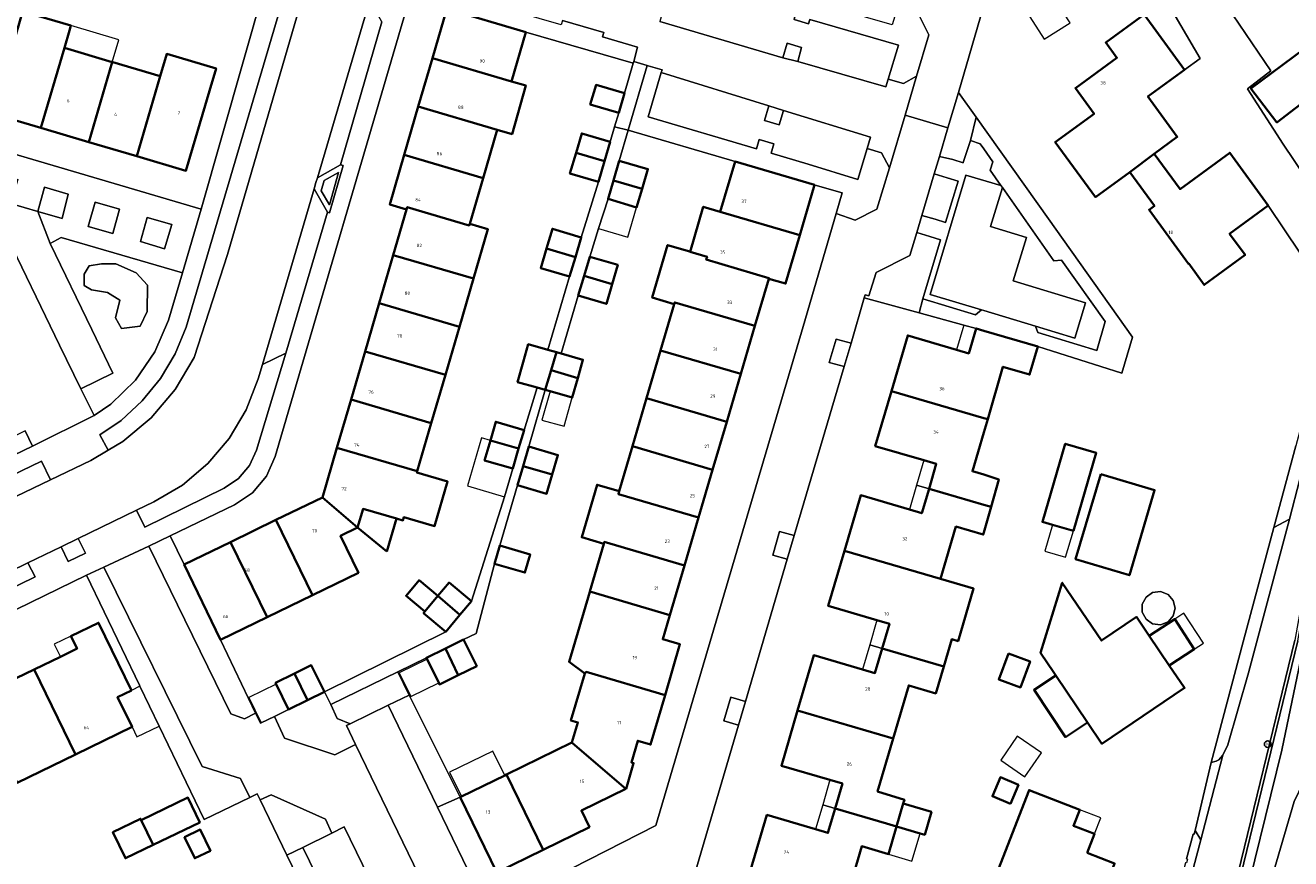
# Model space of a CAD drawing. Header units: metres. Extents: x 73718 to 76933, y 443658 to 446696.
# Tile 69 of 153: x 74896 to 75033, y 445598 to 445688. Entities that reach past the tile are written whole.
import ezdxf
from ezdxf.enums import TextEntityAlignment as Align

# ---------------------------------------------------------------- set-up
doc = ezdxf.new("R2010")
doc.units = ezdxf.units.M
for name, color, linetype, lineweight in [('B-WE-GR-BEPLANTING_CULTUUR_BODEMBEDEKKER-GV', 90, 'Continuous', 18), ('B-WE-GR-BEPLANTING_CULTUUR_HEESTERS-GV', 90, 'Continuous', 18), ('B-WE-GR-STRUIK-GV', 90, 'Continuous', 13), ('B-WE-IE-MEUBILAIR-S', 7, 'Continuous', 25), ('B-WE-KW-KUNSTWERK_GELUIDSWERING_SCHERM-G', 170, 'Continuous', 18), ('B-WE-OG-BEBOUWING-GV', 7, 'Continuous', 35), ('B-WE-OG-BEBOUWING-T18', 10, 'Continuous', 18), ('B-WE-OG-BEBOUWING_BEZINKTANK-GV', 7, 'Continuous', 18), ('B-WE-OG-BEBOUWING_LUIFEL-GV', 7, 'Continuous', 18), ('B-WE-OG-BEBOUWING_OVERBOUWING-GV', 7, 'Continuous', 18), ('B-WE-OG-TERREIN_BEGROEID-GV', 7, 'Continuous', 18), ('B-WE-OG-TERREIN_ERF-GV', 7, 'Continuous', 18), ('B-WE-OG-WEG-GV', 7, 'Continuous', 18), ('B-WE-VH-GESLOTENVERHARDING_ASFALT-GV', 10, 'Continuous', 18), ('B-WE-VH-GESLOTENVERHARDING_KUNSTSTOF-GV', 10, 'Continuous', 18), ('B-WE-VH-OPENVERHARDING-GV', 30, 'Continuous', 18), ('B-WE-VH-OPENVERHARDING_BETONELEMENT-GV', 30, 'Continuous', 18), ('B-WE-VH-OPENVERHARDING_SIERBESTRATING-GV', 30, 'Continuous', 18), ('B-WE-VH-OPENVERHARDING_STRAATBAKSTEEN-GV', 30, 'Continuous', 18), ('B-WE-VH-OPENVERHARDING_TEGEL-GV', 30, 'Continuous', 18)]:
    doc.layers.add(name, color=color, linetype=linetype, lineweight=lineweight)
doc.styles.add('NLCS-ISO', font='NLCS-ISO.ttf')
doc.styles.add('NLCS-ISO-M200-T18', font='NLCS-ISO.ttf', dxfattribs={"height": 0.36})

# ---------------------------------------------------------------- blocks, each defined once
blk = doc.blocks.new('SIE-MEUBILAIR_PUT_KOLK-SO')
blk.add_circle((0, 0), 1.8)
at = {"style": 'NLCS-ISO'}
blk.add_text('K', height=1.8, dxfattribs=at).set_placement((0, 0), align=Align.MIDDLE_CENTER)

msp = doc.modelspace()

# ---------------------------------------------------------------- linework, layer by layer
at = {"layer": 'B-WE-GR-BEPLANTING_CULTUUR_BODEMBEDEKKER-GV', "flags": 128}
for points in [[(74905.406, 445642.527), (74906.96, 445643.44), (74910.027, 445646.018), (74912.62, 445649.073), (74914.666, 445652.518), (74918.269, 445663.647), (74925.82, 445689.479), (74928.24, 445697.758), (74926.346, 445698.286), (74913.821, 445655.795), (74912.637, 445652.92), (74911.044, 445650.246), (74909.076, 445647.834), (74906.777, 445645.735), (74904.474, 445644.173)], [(74950.515, 445687.693), (74962.122, 445684.325), (74962.169, 445684.492), (74962.6, 445686.041), (74958.808, 445687.172), (74958.94, 445687.637), (74954.483, 445688.956), (74954.335, 445688.461), (74938.451, 445693.085), (74937.937, 445691.357), (74941.985, 445690.188)], [(74978.293, 445684.917), (74979.896, 445684.507), (74980.315, 445686.027), (74978.762, 445686.477)], [(74996.123, 445677.339), (74995.216, 445674.253), (74996.642, 445673.907), (74997.77, 445673.577), (74997.775, 445673.593), (74998.546, 445675.982), (74999.159, 445678.501), (74997.252, 445681.177)], [(74978.349, 445679.21), (74976.782, 445679.707), (74976.3, 445678.146), (74977.884, 445677.666)], [(74929.3, 445669.018), (74930.263, 445672.5), (74928.73, 445671.66), (74928.403, 445670.549)], [(74993.319, 445667.886), (74994.741, 445667.483), (74995.861, 445667.115), (74997.221, 445671.592), (74996.054, 445671.952), (74994.653, 445672.364)], [(74899.14, 445664.858), (74903.626, 445655.571), (74905.912, 445650.839), (74902.453, 445649.139), (74903.875, 445646.246), (74905.695, 445647.5), (74908.343, 445650.097), (74910.445, 445653.153), (74911.922, 445656.554), (74913.433, 445661.668), (74900.308, 445665.509)], [(74993.003, 445657.345), (74993.419, 445658.873), (74995.309, 445665.249), (74994.171, 445665.602), (74992.762, 445666.021), (74992.006, 445663.538), (74988.355, 445661.722), (74987.591, 445659.202), (74987.176, 445659.305), (74987.074, 445658.958)], [(74908.849, 445655.931), (74906.826, 445655.679), (74906.194, 445656.817), (74906.658, 445658.713), (74905.309, 445659.556), (74903.581, 445659.851), (74902.78, 445660.315), (74902.78, 445661.537), (74903.328, 445662.422), (74904.677, 445662.633), (74906.236, 445662.633), (74908.428, 445661.663), (74909.65, 445660.357), (74909.608, 445657.491)], [(74985.654, 445654.086), (74984.046, 445654.526), (74983.297, 445651.976), (74984.902, 445651.54)], [(74908.464, 445636.023), (74909.353, 445634.197), (74917.94, 445638.413), (74919.468, 445639.443), (74920.659, 445640.848), (74921.423, 445642.525), (74924.573, 445653.006), (74922.052, 445651.767), (74921.596, 445650.217), (74920.301, 445646.875), (74918.469, 445643.795), (74916.152, 445641.061), (74913.413, 445638.75), (74910.328, 445636.925)], [(74890.657, 445635.241), (74899.16, 445639.323), (74898.183, 445641.315), (74889.707, 445637.257)], [(74979.512, 445633.28), (74977.927, 445633.716), (74977.188, 445631.185), (74978.764, 445630.74)], [(74902.151, 445632.967), (74900.316, 445632.079), (74901.058, 445630.499), (74902.93, 445631.373)], [(74888.211, 445626.24), (74889.016, 445624.681), (74897.501, 445628.826), (74896.708, 445630.333), (74892.714, 445628.4)], [(74974.236, 445615.366), (74972.657, 445615.822), (74971.918, 445613.287), (74973.483, 445612.803)]]:
    msp.add_lwpolyline(points, close=True, dxfattribs=at)
at = {"layer": 'B-WE-GR-BEPLANTING_CULTUUR_HEESTERS-GV', "flags": 128}
for points in [[(74989.675, 445682.598), (74991.312, 445682.141), (74992.736, 445682.912), (74994.054, 445687.381), (74992.858, 445689.772), (74990.676, 445690.36), (74990.114, 445688.456), (74987.23, 445689.29), (74978.596, 445691.828), (74976.648, 445692.402), (74970.049, 445694.383), (74967.159, 445695.25), (74966.976, 445695.305), (74966.334, 445693.407), (74979.619, 445689.515), (74979.502, 445689.043), (74981.065, 445688.592), (74981.202, 445689.048), (74990.789, 445686.281)], [(74963.634, 445684.065), (74961.589, 445677.092), (74973.128, 445673.699), (74981.723, 445671.172), (74981.783, 445671.154), (74984.703, 445670.31), (74984.048, 445668.076), (74986.084, 445667.369), (74988.452, 445668.565), (74989.805, 445673.003), (74988.961, 445674.642), (74987.394, 445675.108), (74986.399, 445671.771), (74981.028, 445673.406), (74977.009, 445674.618), (74977.304, 445675.63), (74975.737, 445676.098), (74975.437, 445675.071), (74963.721, 445678.521), (74965.146, 445683.314), (74965.236, 445683.618), (74963.719, 445684.041)], [(74999.171, 445655.666), (75000, 445655.423), (75005.838, 445653.704), (75014.929, 445650.85), (75016.07, 445654.733), (75007.003, 445667.494), (74999.159, 445678.501), (74998.546, 445675.982), (74999.612, 445675.613), (75000, 445675.058), (75000.961, 445673.679), (75000.682, 445672.768), (75001.856, 445671.096), (75002.002, 445670.89), (75007.552, 445662.989), (75008.402, 445663.054), (75013.105, 445656.427), (75012.21, 445653.268), (75005.828, 445655.239), (75005.58, 445655.917), (75000, 445657.614), (74999.751, 445657.69), (74999.088, 445657.15), (74993.419, 445658.873), (74993.003, 445657.345), (74997.827, 445656.032)], [(74897.804, 445668.286), (74900.403, 445667.543), (74901.085, 445670.163), (74898.517, 445670.916), (74897.775, 445668.294)], [(74903.237, 445666.697), (74905.883, 445665.918), (74906.626, 445668.541), (74903.995, 445669.293)], [(74912.259, 445666.896), (74909.619, 445667.652), (74908.873, 445665.054), (74911.489, 445664.275)], [(74908.849, 445655.931), (74909.608, 445657.491), (74909.65, 445660.357), (74908.428, 445661.663), (74906.236, 445662.633), (74904.677, 445662.633), (74903.328, 445662.422), (74902.78, 445661.537), (74902.78, 445660.315), (74903.581, 445659.851), (74905.309, 445659.556), (74906.658, 445658.713), (74906.194, 445656.817), (74906.826, 445655.679)], [(74891.12, 445640.039), (74897.214, 445642.961), (74896.426, 445644.588), (74893.069, 445642.956), (74888.131, 445653.127), (74885.956, 445652.102), (74889.576, 445644.544), (74889.096, 445644.31)], [(74913.595, 445630.154), (74912.086, 445633.256), (74909.798, 445632.148), (74913.682, 445624.196), (74918.654, 445614.014), (74920.108, 445613.49), (74921.298, 445614.091), (74917.538, 445622.041)], [(74920.711, 445605.008), (74919.702, 445607.039), (74915.542, 445608.338), (74904.923, 445629.889), (74903.054, 445629.027), (74908.762, 445617.123), (74908.819, 445617.005), (74910.889, 445612.707), (74915.751, 445602.614)], [(74935.638, 445614.951), (74940.971, 445603.93), (74943.416, 445605.025), (74937.918, 445616.059)], [(74940.971, 445603.93), (74945.327, 445594.93), (74947.761, 445596.112), (74947.385, 445596.9), (74943.416, 445605.025)], [(74933.262, 445581.279), (74934.957, 445582.082), (74926.421, 445599.594), (74924.709, 445598.748), (74928.658, 445590.586)]]:
    msp.add_lwpolyline(points, close=True, dxfattribs=at)
at = {"layer": 'B-WE-GR-STRUIK-GV', "flags": 128}
for points in [[(74935.638, 445614.951), (74937.918, 445616.059), (74936.698, 445618.574), (74929.46, 445615.05), (74930.13, 445613.536), (74931.547, 445612.966)], [(74929.562, 445601.148), (74928.879, 445602.645), (74923.002, 445605.284), (74921.808, 445604.745), (74924.709, 445598.748), (74926.421, 445599.594)]]:
    msp.add_lwpolyline(points, close=True, dxfattribs=at)
at = {"layer": 'B-WE-KW-KUNSTWERK_GELUIDSWERING_SCHERM-G', "flags": 128}
msp.add_lwpolyline([(75095.32, 445872.294), (75095.448, 445858.238), (75095.202, 445844.309), (75094.359, 445828.315), (75093.237, 445816.495), (75091.667, 445804.508), (75089.974, 445803.365), (75081.914, 445797.921), (75080.905, 445793.62), (75077.105, 445778.57), (75068.781, 445747.682), (75059.383, 445712.955), (75044.363, 445658.984), (75042.227, 445651.418), (75038.93, 445639.741), (75036.845, 445631.996), (75035.881, 445627.763), (75032.206, 445610.094), (75028.107, 445593.431), (75024.175, 445579.671), (75021.512, 445571.126), (75020.205, 445567.473), (75019.707, 445566.082)], dxfattribs=at)
at = {"layer": 'B-WE-OG-BEBOUWING-GV', "flags": 128}
for points in [[(74892.913, 445678.858), (74898.115, 445677.325), (74900.655, 445685.971), (74901.206, 445687.846), (74901.363, 445688.381), (74896.163, 445689.909), (74896.007, 445689.379)], [(74948.955, 445682.357), (74950.515, 445687.693), (74941.985, 445690.188), (74940.424, 445684.851)], [(75015.765, 445672.561), (75018.415, 445674.549), (75020.9, 445676.364), (75017.723, 445680.712), (75021.677, 445683.601), (75017.314, 445689.572), (75013.179, 445686.551), (75014.379, 445684.909), (75009.893, 445681.631), (75011.917, 445678.861), (75007.725, 445675.798), (75012.065, 445669.858)], [(74900.655, 445685.971), (74898.115, 445677.325), (74903.292, 445675.799), (74905.831, 445684.445)], [(75037.226, 445682.197), (75034.56, 445685.849), (75028.86, 445681.595), (75031.668, 445677.918)], [(74911.015, 445682.917), (74905.886, 445684.429), (74905.831, 445684.445), (74903.292, 445675.799), (74908.477, 445674.27)], [(74911.015, 445682.917), (74908.477, 445674.27), (74913.79, 445672.704), (74916.338, 445681.348), (74917.05, 445683.762), (74911.726, 445685.331)], [(74938.897, 445679.629), (74947.428, 445677.135), (74949.035, 445676.658), (74950.513, 445681.919), (74948.955, 445682.357), (74940.424, 445684.851)], [(74961.176, 445681.08), (74958.107, 445681.984), (74957.486, 445679.873), (74960.555, 445678.969)], [(74947.428, 445677.135), (74938.897, 445679.629), (74937.371, 445674.408), (74945.901, 445671.913)], [(74959.636, 445675.842), (74956.556, 445676.747), (74955.939, 445674.646), (74959.02, 445673.745)], [(74937.371, 445674.408), (74935.81, 445669.071), (74937.642, 445668.535), (74937.713, 445668.777), (74944.403, 445666.792), (74944.452, 445666.959), (74945.901, 445671.913)], [(74955.939, 445674.646), (74955.286, 445672.42), (74958.366, 445671.517), (74959.02, 445673.745)], [(74960.618, 445673.782), (74959.991, 445671.645), (74963.076, 445670.743), (74963.702, 445672.878)], [(74980.131, 445665.757), (74981.723, 445671.172), (74973.128, 445673.699), (74971.532, 445668.271)], [(75030.732, 445668.955), (75026.571, 445674.652), (75021.204, 445670.731), (75018.415, 445674.549), (75015.765, 445672.561), (75018.433, 445668.909), (75017.852, 445668.485), (75022.111, 445662.655), (75022.135, 445662.672), (75023.81, 445660.379), (75028.227, 445663.605), (75026.552, 445665.898)], [(74963.076, 445670.743), (74959.991, 445671.645), (74959.408, 445669.656), (74962.492, 445668.752)], [(74944.452, 445666.959), (74944.403, 445666.792), (74937.713, 445668.777), (74937.642, 445668.535), (74936.198, 445663.597), (74944.873, 445661.061), (74946.429, 445666.381)], [(74968.263, 445663.954), (74970.104, 445663.413), (74970.016, 445663.113), (74976.786, 445661.105), (74976.771, 445661.043), (74978.588, 445660.509), (74980.131, 445665.757), (74971.532, 445668.271), (74969.683, 445668.812)], [(74955.88, 445663.385), (74956.51, 445665.506), (74953.394, 445666.431), (74952.764, 445664.31)], [(74955.88, 445663.385), (74952.764, 445664.31), (74952.135, 445662.19), (74955.251, 445661.265)], [(74966.556, 445658.308), (74966.607, 445658.481), (74975.269, 445655.935), (74976.771, 445661.043), (74976.786, 445661.105), (74970.016, 445663.113), (74970.104, 445663.413), (74968.263, 445663.954), (74968.22, 445663.967), (74965.836, 445664.668), (74964.172, 445659.009)], [(74936.198, 445663.597), (74934.676, 445658.392), (74943.351, 445655.855), (74944.873, 445661.061)], [(74959.852, 445660.466), (74960.456, 445662.532), (74957.416, 445663.422), (74956.812, 445661.36)], [(74956.812, 445661.36), (74956.183, 445659.209), (74959.223, 445658.319), (74959.852, 445660.466)], [(74941.828, 445650.65), (74943.351, 445655.855), (74934.676, 445658.392), (74933.154, 445653.187)], [(74973.747, 445650.758), (74975.269, 445655.935), (74966.607, 445658.481), (74966.556, 445658.308), (74965.083, 445653.297)], [(74990.021, 445648.899), (75000, 445645.978), (75000.42, 445645.855), (75002.071, 445651.529), (75004.949, 445650.682), (75005.838, 445653.704), (75000, 445655.423), (74999.171, 445655.666), (74998.379, 445652.974), (74997.044, 445653.366), (74991.789, 445654.911)], [(74931.632, 445647.982), (74940.306, 445645.445), (74941.828, 445650.65), (74933.154, 445653.187)], [(74952.907, 445653.363), (74950.781, 445653.968), (74950.231, 445652.034), (74949.618, 445649.876), (74951.749, 445649.27), (74952.62, 445649.023), (74953.243, 445651.15), (74953.815, 445653.105)], [(74953.815, 445653.105), (74953.243, 445651.15), (74956.124, 445650.305), (74956.688, 445652.289), (74954.329, 445652.959)], [(74972.225, 445645.581), (74973.747, 445650.758), (74965.083, 445653.297), (74963.561, 445648.123)], [(74956.124, 445650.305), (74953.243, 445651.15), (74952.62, 445649.023), (74953.138, 445648.876), (74955.525, 445648.198)], [(74994.081, 445638.351), (75000, 445636.619), (75000.783, 445636.39), (75001.619, 445639.362), (75000, 445639.877), (74998.771, 445640.238), (75000, 445644.413), (75000.42, 445645.855), (75000, 445645.978), (74990.021, 445648.899), (74988.277, 445642.966), (74993.532, 445641.422), (74994.869, 445641.029)], [(74931.632, 445647.982), (74930.11, 445642.776), (74938.784, 445640.239), (74940.306, 445645.445)], [(74972.225, 445645.581), (74963.561, 445648.123), (74962.04, 445642.948), (74970.703, 445640.404)], [(74950.321, 445644.688), (74947.273, 445645.578), (74946.689, 445643.578), (74949.736, 445642.687)], [(74949.104, 445640.525), (74949.736, 445642.687), (74946.689, 445643.578), (74946.057, 445641.416)], [(74928.543, 445637.418), (74932.343, 445634.171), (74932.93, 445636.176), (74936.531, 445635.123), (74937.228, 445634.919), (74937.338, 445635.295), (74940.665, 445634.322), (74942.068, 445639.118), (74938.741, 445640.091), (74938.784, 445640.239), (74930.11, 445642.776)], [(74950.832, 445642.91), (74950.215, 445640.803), (74953.367, 445639.876), (74953.985, 445641.988)], [(74970.703, 445640.404), (74962.04, 445642.948), (74960.606, 445638.073), (74960.518, 445637.774), (74969.181, 445635.228)], [(75009.677, 445633.787), (75012.147, 445642.226), (75008.807, 445643.203), (75006.337, 445634.765), (75007.438, 445634.442)], [(74949.608, 445638.728), (74952.761, 445637.805), (74953.367, 445639.876), (74950.215, 445640.803)], [(75012.633, 445639.937), (75009.908, 445630.729), (75015.735, 445629.004), (75018.46, 445638.213)], [(74967.658, 445630.051), (74969.181, 445635.228), (74960.518, 445637.774), (74960.606, 445638.073), (74958.222, 445638.774), (74956.558, 445633.115), (74958.942, 445632.414), (74958.997, 445632.599)], [(74984.949, 445631.644), (74995.326, 445628.606), (74996.988, 445634.262), (74999.936, 445633.395), (75000, 445633.604), (75000.783, 445636.39), (75000, 445636.619), (74994.081, 445638.351), (74993.303, 445635.704), (74991.967, 445636.097), (74986.712, 445637.641)], [(74923.524, 445634.979), (74927.467, 445626.867), (74932.434, 445629.281), (74930.494, 445633.272), (74932.343, 445634.171), (74928.543, 445637.418)], [(74935.489, 445631.558), (74936.531, 445635.123), (74932.93, 445636.176), (74932.343, 445634.171)], [(74923.524, 445634.979), (74918.614, 445632.593), (74922.556, 445624.48), (74927.467, 445626.867)], [(74913.595, 445630.154), (74917.538, 445622.041), (74922.556, 445624.48), (74918.614, 445632.593)], [(74966.082, 445624.69), (74967.658, 445630.051), (74958.997, 445632.599), (74958.942, 445632.414), (74957.419, 445627.233)], [(74947.128, 445630.254), (74950.418, 445629.288), (74950.991, 445631.241), (74947.7, 445632.207)], [(74989.01, 445621.097), (74995.669, 445619.146), (74996.534, 445622.089), (74997.226, 445621.886), (74998.893, 445627.558), (74995.326, 445628.606), (74984.949, 445631.644), (74983.201, 445625.696), (74988.457, 445624.152), (74989.793, 445623.759)], [(74939.605, 445625.085), (74941.01, 445626.765), (74938.978, 445628.467), (74937.571, 445626.788)], [(74941.01, 445626.765), (74943.404, 445624.72), (74944.636, 445626.191), (74942.222, 445628.212)], [(75007.583, 445618.479), (75007.781, 445618.185), (75011.215, 445613.096), (75012.763, 445610.802), (75021.684, 445616.822), (75020.044, 445619.253), (75017.871, 445622.474), (75016.504, 445624.499), (75012.704, 445621.935), (75008.478, 445628.198), (75006.143, 445620.613)], [(74966.082, 445624.69), (74957.419, 445627.233), (74957.415, 445627.22), (74955.193, 445619.665), (74956.878, 445618.382), (74957.047, 445618.565), (74965.559, 445616.054), (74967.172, 445621.542), (74965.317, 445622.087)], [(74941.883, 445622.902), (74943.404, 445624.72), (74941.01, 445626.765), (74939.605, 445625.085), (74939.469, 445624.923)], [(75020.044, 445619.253), (75022.741, 445621.004), (75020.625, 445624.262), (75017.871, 445622.474)], [(74897.409, 445618.83), (74901.846, 445609.646), (74907.969, 445612.621), (74906.406, 445615.837), (74907.909, 445616.567), (74904.361, 445623.869), (74901.373, 445622.417), (74902.026, 445621.073), (74900.226, 445620.199)], [(74941.824, 445621.092), (74943.222, 445618.213), (74945.206, 445619.185), (74943.799, 445622.056)], [(74943.222, 445618.213), (74941.824, 445621.092), (74939.782, 445620.095), (74939.853, 445619.949), (74941.107, 445617.381), (74941.187, 445617.217)], [(74979.875, 445614.379), (74990.205, 445611.356), (74991.891, 445617.092), (74994.813, 445616.233), (74995.669, 445619.146), (74989.01, 445621.097), (74988.228, 445618.435), (74986.892, 445618.828), (74981.636, 445620.372)], [(75002.66, 445620.563), (75001.609, 445617.753), (75003.95, 445616.878), (75005.001, 445619.687)], [(74889.242, 445616.541), (74892.762, 445609.256), (74893.962, 445609.839), (74895.543, 445606.584), (74901.846, 445609.646), (74897.409, 445618.83), (74894.48, 445617.407), (74892.713, 445616.549), (74892.054, 445617.907)], [(74926.923, 445615.494), (74928.749, 445616.39), (74927.341, 445619.275), (74925.518, 445618.385)], [(74924.89, 445614.496), (74926.923, 445615.494), (74925.518, 445618.385), (74923.471, 445617.386), (74923.542, 445617.241)], [(74961.332, 445605.925), (74961.343, 445605.93), (74962.161, 445608.715), (74961.918, 445608.786), (74962.603, 445611.118), (74963.988, 445610.711), (74965.559, 445616.054), (74957.047, 445618.565), (74956.878, 445618.382), (74955.39, 445613.321), (74956.141, 445613.1), (74955.498, 445610.916), (74955.549, 445610.859)], [(75011.215, 445613.096), (75007.781, 445618.185), (75005.431, 445616.624), (75008.828, 445611.51)], [(74983.929, 445603.812), (74989.486, 445602.186), (74990.573, 445601.868), (74991.298, 445604.336), (74991.419, 445604.748), (74988.526, 445605.642), (74990.205, 445611.356), (74979.875, 445614.379), (74978.125, 445608.427), (74983.38, 445606.883), (74984.716, 445606.49)], [(74961.332, 445605.925), (74955.549, 445610.859), (74955.498, 445610.916), (74955.491, 445610.924), (74948.435, 445607.477), (74952.384, 445599.342), (74957.396, 445601.79), (74956.524, 445603.576)], [(74943.416, 445605.025), (74947.385, 445596.9), (74952.384, 445599.342), (74948.435, 445607.477), (74948.236, 445607.38), (74943.566, 445605.098)], [(75002.877, 445604.3), (75003.741, 445606.348), (75001.792, 445607.171), (75000.927, 445605.123)], [(74915.297, 445602.307), (74914.011, 445604.973), (74908.966, 445602.539), (74910.254, 445599.87)], [(75011.176, 445599.01), (75011.97, 445601.05), (75009.685, 445601.939), (75010.359, 445603.671), (75004.891, 445605.799), (75001.284, 445596.532), (75003.785, 445595.559), (75002.721, 445592.825), (75010.978, 445589.611), (75012.93, 445594.627), (75013.31, 445594.479), (75014.183, 445596.722), (75013.748, 445596.891), (75014.126, 445597.862)], [(74974.802, 445597.124), (74985.157, 445594.093), (74986.809, 445599.716), (74989.692, 445598.869), (74990.573, 445601.868), (74989.486, 445602.186), (74983.929, 445603.812), (74983.151, 445601.165), (74981.815, 445601.557), (74976.559, 445603.102)], [(74991.298, 445604.336), (74990.573, 445601.868), (74993.111, 445601.115), (74993.613, 445600.966), (74994.345, 445603.432)], [(74905.898, 445601.239), (74907.259, 445598.423), (74910.254, 445599.87), (74908.966, 445602.539), (74908.893, 445602.687)], [(74913.643, 445600.715), (74914.753, 445598.419), (74916.445, 445599.237), (74915.336, 445601.533)]]:
    msp.add_lwpolyline(points, close=True, dxfattribs=at)
at = {"layer": 'B-WE-OG-BEBOUWING_BEZINKTANK-GV', "flags": 128}
msp.add_lwpolyline([(75020.683, 445625.443), (75020.476, 445626.282), (75019.903, 445626.929), (75019.095, 445627.236), (75018.237, 445627.132), (75017.526, 445626.641), (75017.124, 445625.875), (75017.124, 445625.011), (75017.526, 445624.246), (75018.237, 445623.755), (75019.095, 445623.651), (75019.903, 445623.957), (75020.476, 445624.604)], close=True, dxfattribs=at)
at = {"layer": 'B-WE-OG-BEBOUWING_LUIFEL-GV', "flags": 128}
for points in [[(74905.831, 445684.445), (74906.542, 445686.859), (74901.363, 445688.381), (74901.206, 445687.846), (74900.655, 445685.971)], [(74962.492, 445668.752), (74959.408, 445669.656), (74958.386, 445666.458), (74961.547, 445665.529)], [(74999.171, 445655.666), (74997.827, 445656.032), (74997.044, 445653.366), (74998.379, 445652.974)], [(74955.525, 445648.198), (74953.138, 445648.876), (74952.257, 445645.774), (74954.644, 445645.096)], [(74944.223, 445638.656), (74948.217, 445637.489), (74949.104, 445640.525), (74946.057, 445641.416), (74946.689, 445643.578), (74945.743, 445643.855)], [(74992.745, 445638.743), (74994.081, 445638.351), (74994.869, 445641.029), (74993.532, 445641.422)], [(74994.081, 445638.351), (74992.745, 445638.743), (74991.967, 445636.097), (74993.303, 445635.704)], [(75006.606, 445631.599), (75008.844, 445630.944), (75009.677, 445633.787), (75007.438, 445634.442)], [(74987.674, 445621.489), (74989.01, 445621.097), (74989.793, 445623.759), (74988.457, 445624.152)], [(75023.734, 445621.649), (75021.618, 445624.907), (75020.625, 445624.262), (75022.741, 445621.004)], [(74900.226, 445620.199), (74902.026, 445621.073), (74901.373, 445622.417), (74899.573, 445621.542)], [(74989.01, 445621.097), (74987.674, 445621.489), (74986.892, 445618.828), (74988.228, 445618.435)], [(74936.831, 445618.474), (74938.085, 445615.906), (74941.107, 445617.381), (74939.853, 445619.949)], [(74907.969, 445612.621), (74908.493, 445611.542), (74910.889, 445612.707), (74908.819, 445617.005), (74907.909, 445616.567), (74906.406, 445615.837)], [(74924.89, 445614.496), (74923.542, 445617.241), (74920.587, 445615.799), (74921.939, 445613.056), (74923.349, 445613.751)], [(74942.286, 445607.718), (74943.566, 445605.098), (74948.236, 445607.38), (74946.969, 445609.991)], [(74982.593, 445604.204), (74983.929, 445603.812), (74984.716, 445606.49), (74983.38, 445606.883)], [(74983.929, 445603.812), (74982.593, 445604.204), (74981.815, 445601.557), (74983.151, 445601.165)], [(75010.359, 445603.671), (75009.685, 445601.939), (75011.97, 445601.05), (75012.644, 445602.782)], [(74992.222, 445598.118), (74993.111, 445601.115), (74990.573, 445601.868), (74989.692, 445598.869)]]:
    msp.add_lwpolyline(points, close=True, dxfattribs=at)
at = {"layer": 'B-WE-OG-BEBOUWING_OVERBOUWING-GV', "flags": 128}
for points in [[(75007.437, 445691.635), (75004.65, 445689.85), (75006.534, 445686.907), (75009.321, 445688.692)], [(75006.24, 445609.805), (75003.618, 445611.623), (75001.823, 445609.035), (75004.445, 445607.217)]]:
    msp.add_lwpolyline(points, close=True, dxfattribs=at)
at = {"layer": 'B-WE-OG-TERREIN_BEGROEID-GV', "flags": 128}
for points in [[(75033.702, 445642.986), (75031.327, 445634.158), (75033.039, 445635.059), (75034.133, 445639.371), (75038.574, 445657.094), (75038.2, 445657.686), (75037.826, 445658.277)], [(75024.569, 445608.77), (75025.12, 445608.923), (75025.38, 445609.05), (75025.825, 445609.564), (75026.378, 445610.681), (75028.598, 445618.452), (75033.039, 445635.059), (75031.327, 445634.158), (75028.009, 445621.826)], [(75023.462, 445600.409), (75022.841, 445601.443), (75022.727, 445601.018), (75022.621, 445601.046), (75021.901, 445598.361), (75022.007, 445598.333), (75021.895, 445597.918), (75021.789, 445597.946), (75021.064, 445595.242), (75021.17, 445595.213), (75021.056, 445594.788), (75020.95, 445594.817), (75020.229, 445592.132), (75020.336, 445592.103), (75020.226, 445591.694), (75021.089, 445591.465)]]:
    msp.add_lwpolyline(points, close=True, dxfattribs=at)
msp.add_lwpolyline([(75033.933, 445621.925), (75027.135, 445593.943), (75022.804, 445577.925), (75020.035, 445569.2), (75017.639, 445563.651), (75018.339, 445563.287), (75018.966, 445564.135), (75019.707, 445566.082), (75020.205, 445567.473), (75021.512, 445571.126), (75024.175, 445579.671), (75028.107, 445593.431), (75032.206, 445610.094), (75035.881, 445627.763)], dxfattribs=at)
at = {"layer": 'B-WE-OG-TERREIN_ERF-GV', "flags": 128}
for points in [[(74876.833, 445679.923), (74915.429, 445668.565), (74922.244, 445692.451), (74924.459, 445700.212), (74940.012, 445750.301), (74939.547, 445750.524), (74938.903, 445750.833), (74897.387, 445762.844), (74894.372, 445763.443)], [(75034.166, 445663.785), (75030.732, 445668.955), (75026.552, 445665.898), (75028.227, 445663.605), (75023.81, 445660.379), (75022.135, 445662.672), (75022.111, 445662.655), (75017.852, 445668.485), (75018.433, 445668.909), (75015.765, 445672.561), (75012.065, 445669.858), (75007.725, 445675.798), (75011.917, 445678.861), (75009.893, 445681.631), (75014.379, 445684.909), (75013.179, 445686.551), (75017.314, 445689.572), (75021.677, 445683.601), (75023.394, 445684.847), (75016.494, 445696.597)], [(75024.172, 445693.634), (75031.016, 445683.51), (75028.478, 445681.552), (75032.345, 445675.564), (75036.042, 445670.055)], [(74896.163, 445689.909), (74901.363, 445688.381), (74901.206, 445687.846), (74900.655, 445685.971), (74905.831, 445684.445), (74905.886, 445684.429), (74911.015, 445682.917), (74911.726, 445685.331), (74917.05, 445683.762), (74916.338, 445681.348), (74913.79, 445672.704), (74908.477, 445674.27), (74903.292, 445675.799), (74898.115, 445677.325), (74892.913, 445678.858)], [(74999.908, 445690.21), (74997.252, 445681.177), (74999.159, 445678.501), (75007.003, 445667.494), (75016.07, 445654.733), (75014.929, 445650.85), (75005.838, 445653.704), (75004.949, 445650.682), (75002.071, 445651.529), (75000.42, 445645.855), (75000, 445644.413), (74998.771, 445640.238), (75000, 445639.877), (75001.619, 445639.362), (75000.783, 445636.39), (75000, 445633.604), (74999.936, 445633.395), (74996.988, 445634.262), (74995.326, 445628.606), (74998.893, 445627.558), (74997.226, 445621.886), (74996.534, 445622.089), (74995.669, 445619.146), (74994.813, 445616.233), (74991.891, 445617.092), (74990.205, 445611.356), (74988.526, 445605.642), (74991.419, 445604.748), (74991.298, 445604.336), (74994.345, 445603.432), (74993.613, 445600.966), (74993.111, 445601.115), (74990.573, 445601.868), (74989.692, 445598.869), (74986.809, 445599.716), (74985.157, 445594.093)], [(74951.929, 445595.524), (74964.57, 445601.96), (74980.474, 445655.879), (74984.048, 445668.076), (74984.703, 445670.31), (74981.783, 445671.154), (74981.723, 445671.172), (74980.131, 445665.757), (74978.588, 445660.509), (74976.771, 445661.043), (74975.269, 445655.935), (74973.747, 445650.758), (74972.225, 445645.581), (74970.703, 445640.404), (74969.181, 445635.228), (74967.658, 445630.051), (74966.082, 445624.69), (74965.317, 445622.087), (74967.172, 445621.542), (74965.559, 445616.054), (74963.988, 445610.711), (74962.603, 445611.118), (74961.918, 445608.786), (74962.161, 445608.715), (74961.343, 445605.93), (74961.332, 445605.925), (74956.524, 445603.576), (74957.396, 445601.79), (74952.384, 445599.342), (74947.385, 445596.9)], [(74974.802, 445597.124), (74976.559, 445603.102), (74981.815, 445601.557), (74983.151, 445601.165), (74983.929, 445603.812), (74984.716, 445606.49), (74983.38, 445606.883), (74978.125, 445608.427), (74979.875, 445614.379), (74981.636, 445620.372), (74986.892, 445618.828), (74988.228, 445618.435), (74989.01, 445621.097), (74989.793, 445623.759), (74988.457, 445624.152), (74983.201, 445625.696), (74984.949, 445631.644), (74986.712, 445637.641), (74991.967, 445636.097), (74993.303, 445635.704), (74994.081, 445638.351), (74994.869, 445641.029), (74993.532, 445641.422), (74988.277, 445642.966), (74990.021, 445648.899), (74991.789, 445654.911), (74997.044, 445653.366), (74998.379, 445652.974), (74999.171, 445655.666), (74997.827, 445656.032), (74993.003, 445657.345), (74987.074, 445658.958), (74985.654, 445654.086), (74984.902, 445651.54), (74979.512, 445633.28), (74978.764, 445630.74), (74974.236, 445615.366), (74973.483, 445612.803), (74968.699, 445596.527)], [(75021.901, 445598.361), (75022.621, 445601.046), (75022.727, 445601.018), (75022.841, 445601.443), (75024.569, 445608.77), (75028.009, 445621.826), (75031.327, 445634.158), (75033.702, 445642.986)], [(74894.559, 445559.553), (74908.089, 445566.048), (74923.382, 445573.495), (74925.373, 445574.465), (74934.493, 445578.79), (74933.262, 445581.279), (74928.658, 445590.586), (74924.709, 445598.748), (74921.808, 445604.745), (74921.497, 445605.387), (74920.711, 445605.008), (74915.751, 445602.614), (74910.889, 445612.707), (74908.819, 445617.005), (74908.762, 445617.123), (74903.054, 445629.027), (74878.726, 445617.146)], [(74894.48, 445617.407), (74897.409, 445618.83), (74900.226, 445620.199), (74902.026, 445621.073), (74901.373, 445622.417), (74904.361, 445623.869), (74907.909, 445616.567), (74906.406, 445615.837), (74907.969, 445612.621), (74901.846, 445609.646), (74895.543, 445606.584)]]:
    msp.add_lwpolyline(points, dxfattribs=at)
for points in [[(74937.937, 445691.357), (74923.442, 445641.841), (74922.482, 445639.707), (74920.971, 445637.921), (74919.027, 445636.619), (74912.086, 445633.256), (74913.595, 445630.154), (74918.614, 445632.593), (74923.524, 445634.979), (74928.543, 445637.418), (74930.11, 445642.776), (74931.632, 445647.982), (74933.154, 445653.187), (74934.676, 445658.392), (74936.198, 445663.597), (74937.642, 445668.535), (74935.81, 445669.071), (74937.371, 445674.408), (74938.897, 445679.629), (74940.424, 445684.851), (74941.985, 445690.188)], [(74917.538, 445622.041), (74921.298, 445614.091), (74921.835, 445613.005), (74921.939, 445613.056), (74923.349, 445613.751), (74924.89, 445614.496), (74923.542, 445617.241), (74923.471, 445617.386), (74925.518, 445618.385), (74927.341, 445619.275), (74928.749, 445616.39), (74941.883, 445622.902), (74939.469, 445624.923), (74939.605, 445625.085), (74937.571, 445626.788), (74938.978, 445628.467), (74941.01, 445626.765), (74942.222, 445628.212), (74944.636, 445626.191), (74948.217, 445637.489), (74949.104, 445640.525), (74946.057, 445641.416), (74946.689, 445643.578), (74947.273, 445645.578), (74950.321, 445644.688), (74951.749, 445649.27), (74949.618, 445649.876), (74950.231, 445652.034), (74950.781, 445653.968), (74952.907, 445653.363), (74955.251, 445661.265), (74952.135, 445662.19), (74952.764, 445664.31), (74953.394, 445666.431), (74956.51, 445665.506), (74958.366, 445671.517), (74955.286, 445672.42), (74955.939, 445674.646), (74956.556, 445676.747), (74959.636, 445675.842), (74960.11, 445677.455), (74960.555, 445678.969), (74957.486, 445679.873), (74958.107, 445681.984), (74961.176, 445681.08), (74962.122, 445684.325), (74950.515, 445687.693), (74948.955, 445682.357), (74950.513, 445681.919), (74949.035, 445676.658), (74947.428, 445677.135), (74945.901, 445671.913), (74944.452, 445666.959), (74946.429, 445666.381), (74944.873, 445661.061), (74943.351, 445655.855), (74941.828, 445650.65), (74940.306, 445645.445), (74938.784, 445640.239), (74938.741, 445640.091), (74942.068, 445639.118), (74940.665, 445634.322), (74937.338, 445635.295), (74937.228, 445634.919), (74936.531, 445635.123), (74935.489, 445631.558), (74932.343, 445634.171), (74930.494, 445633.272), (74932.434, 445629.281), (74927.467, 445626.867), (74922.556, 445624.48)], [(75031.668, 445677.918), (75028.86, 445681.595), (75034.56, 445685.849), (75037.226, 445682.197)], [(74936.698, 445618.574), (74937.918, 445616.059), (74943.416, 445605.025), (74943.566, 445605.098), (74948.236, 445607.38), (74948.435, 445607.477), (74955.491, 445610.924), (74955.498, 445610.916), (74956.141, 445613.1), (74955.39, 445613.321), (74956.878, 445618.382), (74955.193, 445619.665), (74957.415, 445627.22), (74957.419, 445627.233), (74958.942, 445632.414), (74956.558, 445633.115), (74958.222, 445638.774), (74960.606, 445638.073), (74962.04, 445642.948), (74963.561, 445648.123), (74965.083, 445653.297), (74966.556, 445658.308), (74964.172, 445659.009), (74965.836, 445664.668), (74968.22, 445663.967), (74968.263, 445663.954), (74969.683, 445668.812), (74971.532, 445668.271), (74973.128, 445673.699), (74961.589, 445677.092), (74960.618, 445673.782), (74963.702, 445672.878), (74963.076, 445670.743), (74962.492, 445668.752), (74959.408, 445669.656), (74958.386, 445666.458), (74957.416, 445663.422), (74960.456, 445662.532), (74959.852, 445660.466), (74959.223, 445658.319), (74956.183, 445659.209), (74954.329, 445652.959), (74956.688, 445652.289), (74956.124, 445650.305), (74955.525, 445648.198), (74953.138, 445648.876), (74952.62, 445649.023), (74950.832, 445642.91), (74953.985, 445641.988), (74953.367, 445639.876), (74952.761, 445637.805), (74949.608, 445638.728), (74947.7, 445632.207), (74950.991, 445631.241), (74950.418, 445629.288), (74947.128, 445630.254), (74945.144, 445622.712), (74943.799, 445622.056), (74945.206, 445619.185), (74943.222, 445618.213), (74941.187, 445617.217), (74941.107, 445617.381), (74939.853, 445619.949), (74939.782, 445620.095)], [(75007.438, 445634.442), (75006.337, 445634.765), (75008.807, 445643.203), (75012.147, 445642.226), (75009.677, 445633.787)], [(75009.908, 445630.729), (75012.633, 445639.937), (75018.46, 445638.213), (75015.735, 445629.004)], [(75005.431, 445616.624), (75007.781, 445618.185), (75007.583, 445618.479), (75006.143, 445620.613), (75008.478, 445628.198), (75012.704, 445621.935), (75016.504, 445624.499), (75017.871, 445622.474), (75020.625, 445624.262), (75022.741, 445621.004), (75020.044, 445619.253), (75021.684, 445616.822), (75012.763, 445610.802), (75011.215, 445613.096), (75008.828, 445611.51)], [(75017.124, 445625.011), (75017.124, 445625.875), (75017.526, 445626.641), (75018.237, 445627.132), (75019.095, 445627.236), (75019.903, 445626.929), (75020.476, 445626.282), (75020.683, 445625.443), (75020.476, 445624.604), (75019.903, 445623.957), (75019.095, 445623.651), (75018.237, 445623.755), (75017.526, 445624.246)], [(75001.609, 445617.753), (75002.66, 445620.563), (75005.001, 445619.687), (75003.95, 445616.878)], [(75000.927, 445605.123), (75001.792, 445607.171), (75003.741, 445606.348), (75002.877, 445604.3)], [(74905.898, 445601.239), (74908.893, 445602.687), (74908.966, 445602.539), (74914.011, 445604.973), (74915.297, 445602.307), (74910.254, 445599.87), (74907.259, 445598.423)], [(75003.785, 445595.559), (75001.284, 445596.532), (75004.891, 445605.799), (75010.359, 445603.671), (75009.685, 445601.939), (75011.97, 445601.05), (75011.176, 445599.01), (75014.126, 445597.862), (75013.748, 445596.891), (75014.183, 445596.722), (75013.31, 445594.479), (75012.93, 445594.627), (75010.978, 445589.611), (75002.721, 445592.825)], [(74913.643, 445600.715), (74915.336, 445601.533), (74916.445, 445599.237), (74914.753, 445598.419)]]:
    msp.add_lwpolyline(points, close=True, dxfattribs=at)
at = {"layer": 'B-WE-OG-WEG-GV', "flags": 128}
msp.add_lwpolyline([(75036.845, 445631.996), (75035.881, 445627.763), (75032.206, 445610.094), (75028.107, 445593.431), (75024.175, 445579.671), (75021.512, 445571.126), (75020.205, 445567.473), (75022.916, 445566.73), (75027.001, 445582.316), (75033.518, 445604.556), (75035.978, 445609.633)], dxfattribs=at)
at = {"layer": 'B-WE-VH-GESLOTENVERHARDING_ASFALT-GV', "flags": 128}
for points in [[(74892.714, 445628.4), (74896.708, 445630.333), (74900.316, 445632.079), (74902.151, 445632.967), (74908.464, 445636.023), (74910.328, 445636.925), (74913.413, 445638.75), (74916.152, 445641.061), (74918.469, 445643.795), (74920.301, 445646.875), (74921.596, 445650.217), (74922.052, 445651.767), (74927.638, 445670.74), (74927.839, 445671.421), (74927.995, 445671.952), (74933.657, 445691.178)], [(74925.82, 445689.479), (74918.269, 445663.647), (74914.666, 445652.518), (74912.62, 445649.073), (74910.027, 445646.018), (74906.96, 445643.44), (74905.406, 445642.527), (74903.505, 445641.409), (74899.16, 445639.323), (74890.657, 445635.241)], [(75034.133, 445639.371), (75033.039, 445635.059), (75028.598, 445618.452), (75026.378, 445610.681), (75025.825, 445609.564), (75023.462, 445600.409), (75021.089, 445591.465)], [(75026.796, 445594.03), (75033.591, 445621.998)]]:
    msp.add_lwpolyline(points, dxfattribs=at)
for points in [[(75062.485, 445666.128), (75055.056, 445667.957), (75054.793, 445667.087), (75050.58, 445652.543), (75047.871, 445642.955), (75043.646, 445629.138), (75041.19, 445621.857), (75037.654, 445613.25), (75035.978, 445609.633), (75033.518, 445604.556), (75027.001, 445582.316), (75022.916, 445566.73), (75037.25, 445562.804), (75037.272, 445562.882), (75053.69, 445621.863), (75054.44, 445625.026), (75056.43, 445634.965), (75059.026, 445653.139), (75060.006, 445657.881)], [(75024.569, 445608.77), (75022.841, 445601.443), (75023.462, 445600.409), (75025.825, 445609.564), (75025.38, 445609.05), (75025.12, 445608.923)]]:
    msp.add_lwpolyline(points, close=True, dxfattribs=at)
at = {"layer": 'B-WE-VH-GESLOTENVERHARDING_KUNSTSTOF-GV', "flags": 128}
msp.add_lwpolyline([(74999.751, 445657.69), (75000, 445657.614), (75005.58, 445655.917), (75009.83, 445654.624), (75010.985, 445658.422), (75003.177, 445660.798), (75004.606, 445665.495), (75000.72, 445666.678), (75002.002, 445670.89), (75001.856, 445671.096), (74998.054, 445672.227), (74994.221, 445659.335)], close=True, dxfattribs=at)
at = {"layer": 'B-WE-VH-OPENVERHARDING-GV', "flags": 128}
for points in [[(75038.2, 445657.686), (75039.983, 445664.451), (75039.622, 445664.629), (75036.033, 445670.022), (75036.042, 445670.055), (75032.345, 445675.564), (75028.478, 445681.552), (75031.016, 445683.51), (75024.172, 445693.634), (75020.331, 445699.36), (75016.494, 445696.597), (75023.394, 445684.847), (75021.677, 445683.601), (75017.723, 445680.712), (75020.9, 445676.364), (75018.415, 445674.549), (75021.204, 445670.731), (75026.571, 445674.652), (75030.732, 445668.955), (75034.166, 445663.785), (75037.826, 445658.277)], [(74952.907, 445653.363), (74953.815, 445653.105), (74954.329, 445652.959), (74956.183, 445659.209), (74956.812, 445661.36), (74957.416, 445663.422), (74958.386, 445666.458), (74959.408, 445669.656), (74959.991, 445671.645), (74960.618, 445673.782), (74961.589, 445677.092), (74960.11, 445677.455), (74959.636, 445675.842), (74959.02, 445673.745), (74958.366, 445671.517), (74956.51, 445665.506), (74955.88, 445663.385), (74955.251, 445661.265)], [(74928.749, 445616.39), (74929.46, 445615.05), (74936.698, 445618.574), (74939.782, 445620.095), (74941.824, 445621.092), (74943.799, 445622.056), (74945.144, 445622.712), (74947.128, 445630.254), (74947.7, 445632.207), (74949.608, 445638.728), (74950.215, 445640.803), (74950.832, 445642.91), (74952.62, 445649.023), (74951.749, 445649.27), (74950.321, 445644.688), (74949.736, 445642.687), (74949.104, 445640.525), (74948.217, 445637.489), (74944.636, 445626.191), (74943.404, 445624.72), (74941.883, 445622.902)]]:
    msp.add_lwpolyline(points, close=True, dxfattribs=at)
at = {"layer": 'B-WE-VH-OPENVERHARDING_BETONELEMENT-GV', "flags": 128}
msp.add_lwpolyline([(75044.832, 445663.196), (75044.493, 445663.283), (75044.125, 445661.902), (75041.5, 445652.297), (75036.595, 445634.34), (75034.316, 445625.988), (75033.591, 445621.998), (75026.796, 445594.03), (75022.468, 445578.024), (75019.707, 445569.323), (75017.327, 445563.813), (75017.639, 445563.651), (75020.035, 445569.2), (75022.804, 445577.925), (75027.135, 445593.943), (75033.933, 445621.925), (75034.658, 445625.91), (75036.933, 445634.248), (75041.837, 445652.205), (75044.463, 445661.811)], close=True, dxfattribs=at)
at = {"layer": 'B-WE-VH-OPENVERHARDING_SIERBESTRATING-GV', "flags": 128}
for points in [[(74965.328, 445689.969), (74964.99, 445688.815), (74978.293, 445684.917), (74978.762, 445686.477), (74980.315, 445686.027), (74979.896, 445684.507), (74989.421, 445681.758), (74989.675, 445682.598), (74990.789, 445686.281), (74981.202, 445689.048), (74981.065, 445688.592), (74979.502, 445689.043), (74979.619, 445689.515), (74966.334, 445693.407)], [(74930.497, 445673.346), (74934.959, 445688.791), (74933.657, 445691.178), (74927.995, 445671.952)], [(74987.394, 445675.108), (74987.77, 445676.344), (74978.349, 445679.21), (74977.884, 445677.666), (74976.3, 445678.146), (74976.782, 445679.707), (74965.146, 445683.314), (74963.721, 445678.521), (74975.437, 445675.071), (74975.737, 445676.098), (74977.304, 445675.63), (74977.009, 445674.618), (74981.028, 445673.406), (74986.399, 445671.771)], [(74886.773, 445671.556), (74887.509, 445674.164), (74890.123, 445673.391), (74889.364, 445670.771), (74892.221, 445669.923), (74893.014, 445672.544), (74895.616, 445671.776), (74894.854, 445669.169), (74897.775, 445668.294), (74898.517, 445670.916), (74901.085, 445670.163), (74900.403, 445667.543), (74897.804, 445668.286), (74899.14, 445664.858), (74900.308, 445665.509), (74913.433, 445661.668), (74915.429, 445668.565), (74876.833, 445679.923), (74879.501, 445673.682), (74880.259, 445676.282), (74882.88, 445675.515), (74882.095, 445672.895)], [(74922.052, 445651.767), (74924.573, 445653.006), (74929.084, 445668.235), (74927.638, 445670.74)], [(74903.237, 445666.697), (74903.995, 445669.293), (74906.626, 445668.541), (74905.883, 445665.918)], [(74900.137, 445653.852), (74902.453, 445649.139), (74905.912, 445650.839), (74903.626, 445655.571), (74899.14, 445664.858), (74897.804, 445668.286), (74897.775, 445668.294), (74894.854, 445669.169), (74894.047, 445666.456)], [(74912.259, 445666.896), (74911.489, 445664.275), (74908.873, 445665.054), (74909.619, 445667.652)], [(74932.126, 445610.731), (74941.805, 445590.732), (74943.149, 445591.381), (74946.305, 445592.908), (74945.327, 445594.93), (74940.971, 445603.93), (74935.638, 445614.951), (74931.547, 445612.966), (74931.14, 445612.768)], [(74929.562, 445601.148), (74926.421, 445599.594), (74934.957, 445582.082), (74938.115, 445583.579), (74939.476, 445584.224), (74930.903, 445601.812)]]:
    msp.add_lwpolyline(points, close=True, dxfattribs=at)
at = {"layer": 'B-WE-VH-OPENVERHARDING_STRAATBAKSTEEN-GV', "flags": 128}
for points in [[(74992.858, 445689.772), (74994.054, 445687.381), (74992.736, 445682.912), (74991.491, 445678.701), (74996.123, 445677.339), (74997.252, 445681.177), (74999.908, 445690.21)], [(74954.483, 445688.956), (74958.94, 445687.637), (74958.808, 445687.172), (74962.6, 445686.041), (74962.169, 445684.492), (74963.634, 445684.065), (74963.719, 445684.041), (74965.236, 445683.618), (74965.146, 445683.314), (74976.782, 445679.707), (74978.349, 445679.21), (74987.77, 445676.344), (74987.394, 445675.108), (74988.961, 445674.642), (74989.805, 445673.003), (74991.491, 445678.701), (74992.736, 445682.912), (74991.312, 445682.141), (74989.675, 445682.598), (74989.421, 445681.758), (74979.896, 445684.507), (74978.293, 445684.917), (74964.99, 445688.815)], [(74968.699, 445596.527), (74973.483, 445612.803), (74971.918, 445613.287), (74972.657, 445615.822), (74974.236, 445615.366), (74978.764, 445630.74), (74977.188, 445631.185), (74977.927, 445633.716), (74979.512, 445633.28), (74984.902, 445651.54), (74983.297, 445651.976), (74984.046, 445654.526), (74985.654, 445654.086), (74987.074, 445658.958), (74987.176, 445659.305), (74987.591, 445659.202), (74988.355, 445661.722), (74992.006, 445663.538), (74992.762, 445666.021), (74993.319, 445667.886), (74994.653, 445672.364), (74995.216, 445674.253), (74996.123, 445677.339), (74991.491, 445678.701), (74989.805, 445673.003), (74988.452, 445668.565), (74986.084, 445667.369), (74984.048, 445668.076), (74980.474, 445655.879), (74964.57, 445601.96), (74951.929, 445595.524)], [(74896.426, 445644.588), (74897.214, 445642.961), (74903.875, 445646.246), (74902.453, 445649.139), (74900.137, 445653.852), (74894.047, 445666.456)], [(74941.805, 445590.732), (74932.126, 445610.731), (74929.873, 445609.604), (74924.429, 445611.392), (74923.349, 445613.751), (74921.939, 445613.056), (74921.835, 445613.005), (74921.298, 445614.091), (74920.108, 445613.49), (74918.654, 445614.014), (74913.682, 445624.196), (74909.798, 445632.148), (74904.923, 445629.889), (74915.542, 445608.338), (74919.702, 445607.039), (74920.711, 445605.008), (74921.497, 445605.387), (74921.808, 445604.745), (74923.002, 445605.284), (74928.879, 445602.645), (74929.562, 445601.148), (74930.903, 445601.812), (74939.476, 445584.224)]]:
    msp.add_lwpolyline(points, dxfattribs=at)
for points in [[(74927.638, 445670.74), (74929.084, 445668.235), (74929.297, 445668.172), (74930.795, 445673.258), (74930.497, 445673.346), (74927.995, 445671.952), (74927.839, 445671.421)], [(74930.263, 445672.5), (74929.3, 445669.018), (74928.403, 445670.549), (74928.73, 445671.66)]]:
    msp.add_lwpolyline(points, close=True, dxfattribs=at)
at = {"layer": 'B-WE-VH-OPENVERHARDING_TEGEL-GV', "flags": 128}
for points in [[(74889.707, 445637.257), (74898.183, 445641.315), (74899.16, 445639.323), (74903.505, 445641.409), (74905.406, 445642.527), (74904.474, 445644.173), (74906.777, 445645.735), (74909.076, 445647.834), (74911.044, 445650.246), (74912.637, 445652.92), (74913.821, 445655.795), (74926.346, 445698.286)], [(74922.244, 445692.451), (74915.429, 445668.565), (74913.433, 445661.668), (74911.922, 445656.554), (74910.445, 445653.153), (74908.343, 445650.097), (74905.695, 445647.5), (74903.875, 445646.246), (74897.214, 445642.961), (74891.12, 445640.039)], [(74878.726, 445617.146), (74903.054, 445629.027), (74904.923, 445629.889), (74909.798, 445632.148), (74912.086, 445633.256), (74919.027, 445636.619), (74920.971, 445637.921), (74922.482, 445639.707), (74923.442, 445641.841), (74937.937, 445691.357)], [(74934.959, 445688.791), (74930.497, 445673.346), (74930.795, 445673.258), (74929.297, 445668.172), (74929.084, 445668.235), (74924.573, 445653.006), (74921.423, 445642.525), (74920.659, 445640.848), (74919.468, 445639.443), (74917.94, 445638.413), (74909.353, 445634.197), (74908.464, 445636.023), (74902.151, 445632.967), (74902.93, 445631.373), (74901.058, 445630.499), (74900.316, 445632.079), (74896.708, 445630.333), (74897.501, 445628.826), (74889.016, 445624.681)]]:
    msp.add_lwpolyline(points, dxfattribs=at)
for points in [[(74963.634, 445684.065), (74962.169, 445684.492), (74962.122, 445684.325), (74961.176, 445681.08), (74960.555, 445678.969), (74960.11, 445677.455), (74961.589, 445677.092)], [(74993.419, 445658.873), (74999.088, 445657.15), (74999.751, 445657.69), (74994.221, 445659.335), (74998.054, 445672.227), (75001.856, 445671.096), (75000.682, 445672.768), (75000.961, 445673.679), (75000, 445675.058), (74999.612, 445675.613), (74998.546, 445675.982), (74997.775, 445673.593), (74997.77, 445673.577), (74996.642, 445673.907), (74995.216, 445674.253), (74994.653, 445672.364), (74996.054, 445671.952), (74997.221, 445671.592), (74995.861, 445667.115), (74994.741, 445667.483), (74993.319, 445667.886), (74992.762, 445666.021), (74994.171, 445665.602), (74995.309, 445665.249)], [(75005.58, 445655.917), (75005.828, 445655.239), (75012.21, 445653.268), (75013.105, 445656.427), (75008.402, 445663.054), (75007.552, 445662.989), (75002.002, 445670.89), (75000.72, 445666.678), (75004.606, 445665.495), (75003.177, 445660.798), (75010.985, 445658.422), (75009.83, 445654.624)], [(74924.89, 445614.496), (74923.349, 445613.751), (74924.429, 445611.392), (74929.873, 445609.604), (74932.126, 445610.731), (74931.14, 445612.768), (74931.547, 445612.966), (74930.13, 445613.536), (74929.46, 445615.05), (74928.749, 445616.39), (74926.923, 445615.494)]]:
    msp.add_lwpolyline(points, close=True, dxfattribs=at)

# ---------------------------------------------------------------- block references
at = {"layer": 'B-WE-IE-MEUBILAIR-S', "xscale": 0.2, "yscale": 0.2, "zscale": 0.2}
msp.add_blockref('SIE-MEUBILAIR_PUT_KOLK-SO', (75030.673, 445610.759), dxfattribs=at)

# ---------------------------------------------------------------- texts
at = {"layer": 'B-WE-OG-BEBOUWING-T18', "style": 'NLCS-ISO-M200-T18'}
for s, p in [('90', (74945.8, 445684.566)), ('38', (75012.887, 445682.199)), ('6', (74901.07, 445680.28)), ('4', (74906.189, 445678.8)), ('2', (74913.048, 445678.963)), ('88', (74943.491, 445679.564)), ('86', (74941.183, 445674.563)), ('84', (74938.874, 445669.561)), ('37', (74974.091, 445669.41)), ('18', (75020.211, 445666.05)), ('82', (74939.01, 445664.636)), ('35', (74971.786, 445663.911)), ('80', (74937.72, 445659.476)), ('33', (74972.539, 445658.484)), ('78', (74936.899, 445654.855)), ('31', (74970.983, 445653.425)), ('76', (74933.799, 445648.787)), ('36', (74995.474, 445649.173)), ('29', (74970.724, 445648.367)), ('34', (74994.834, 445644.476)), ('74', (74932.262, 445643.074)), ('27', (74970.076, 445642.919)), ('72', (74930.88, 445638.361)), ('25', (74968.52, 445637.601)), ('70', (74927.7, 445633.82)), ('23', (74965.798, 445632.673)), ('32', (74991.471, 445632.947)), ('68', (74920.406, 445629.548)), ('21', (74964.631, 445627.614)), ('66', (74918.097, 445624.546)), ('30', (74989.47, 445624.834)), ('19', (74962.298, 445620.091)), ('28', (74987.469, 445616.72)), ('17', (74960.613, 445613.088)), ('64', (74903.031, 445612.55)), ('26', (74985.468, 445608.607)), ('15', (74956.595, 445606.732)), ('13', (74946.435, 445603.424)), ('24', (74978.679, 445599.087))]:
    msp.add_text(s, height=0.36, dxfattribs=at).set_placement(p, align=Align.MIDDLE)

doc.saveas('drawing.dxf')
